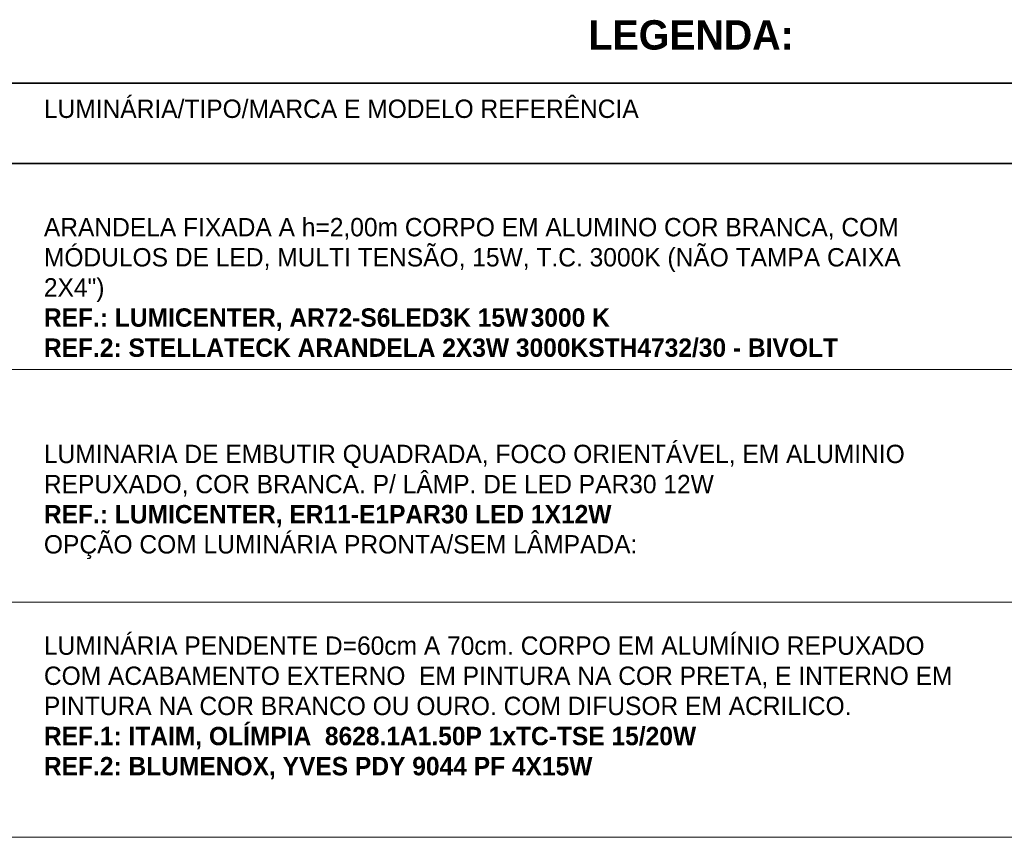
# Model space of a CAD drawing. Header units: metres. Extents: x -31 to 96, y -24 to 31.
# Tile 154 of 155: x 79.53 to 87.24, y -1.01 to 5.39. Entities that reach past the tile are written whole.
import ezdxf

# ---------------------------------------------------------------- set-up
doc = ezdxf.new("R2010")
doc.units = ezdxf.units.M
for name, color, linetype, lineweight in [('A-DETL-MEDM', 33, 'Continuous', 35), ('A-DETL-THIN', 151, 'Continuous', 18), ('G-ANNO-TEXT', 231, 'Continuous', 9)]:
    doc.layers.add(name, color=color, linetype=linetype, lineweight=lineweight)
doc.styles.add('Century Gothic', font='GOTHIC.TTF', dxfattribs={"height": 0.143711})
doc.styles.add('Century Gothic_8', font='GOTHIC.TTF', dxfattribs={"height": 0.229938})

msp = doc.modelspace()

# ---------------------------------------------------------------- linework, layer by layer
at = {"layer": 'A-DETL-MEDM'}
for p, q in [((72.483, 4.8879), (94.2528, 4.8879)), ((72.483, 4.2614), (94.2528, 4.2614))]:
    msp.add_line(p, q, dxfattribs=at)
at = {"layer": 'A-DETL-THIN'}
for p, q in [((72.483, 2.6479), (94.2528, 2.6479)), ((72.483, 0.8279), (94.2528, 0.8279)), ((72.483, -1.0121), (94.2528, -1.0121))]:
    msp.add_line(p, q, dxfattribs=at)

# ---------------------------------------------------------------- texts
at = {"layer": 'G-ANNO-TEXT', "color": 7, "insert": (83.9859, 5.3814), "char_height": 0.229938, "width": 1.8288, "attachment_point": 1, "line_spacing_factor": 0.984117, "style": 'Century Gothic_8'}
msp.add_mtext('\\fCentury Gothic|b1|i0|c0|p34|;LEGENDA:', dxfattribs=at)
at = {"layer": 'G-ANNO-TEXT', "color": 7, "attachment_point": 1, "line_spacing_factor": 0.984117, "style": 'Century Gothic', "bg_fill": 3, "box_fill_scale": 1.25, "bg_fill_color": 0, "bg_fill_transparency": 0}
for s, insert, char_height, width in [('LUMINÁRIA/TIPO/MARCA E MODELO REFERÊNCIA', (79.7232, 4.7605), 0.143711, 5.6286), ('ARANDELA FIXADA A h=2,00m CORPO EM ALUMINO COR BRANCA, COM', (79.7232, 3.834), 0.143711, 8.050563), ('LUMINARIA DE EMBUTIR QUADRADA, FOCO ORIENTÁVEL, EM ALUMINIO\\PREPUXADO, COR BRANCA. P/ LÂMP. DE LED PAR30 12W\\P\\fCentury Gothic|b1|i0|c0|p34|;REF.: LUMICENTER, ER11-E1PAR30 LED 1X12W\\fCentury Gothic|b0|i0|c0|p34|;\\POPÇÃO COM LUMINÁRIA PRONTA/SEM LÂMPADA:', (79.7232, 2.0596), 0.1437112, 8.0586), ('LUMINÁRIA PENDENTE D=60cm A 70cm. CORPO EM ALUMÍNIO REPUXADO\\PCOM ACABAMENTO EXTERNO  EM PINTURA NA COR PRETA, E INTERNO EM\\PPINTURA NA COR BRANCO OU OURO. COM DIFUSOR EM ACRILICO.\\P\\fCentury Gothic|b1|i0|c0|p34|;REF.1: ITAIM, OLÍMPIA  8628.1A1.50P 1xTC-TSE 15/20W\\fCentury Gothic|b0|i0|c0|p34|;\\P\\fCentury Gothic|b1|i0|c0|p34|;REF.2: BLUMENOX, YVES PDY 9044 PF 4X15W\\fCentury Gothic|b0|i0|c0|p34|;\\P\\P', (79.7232, 0.5596), 0.1437112, 8.4132)]:
    msp.add_mtext(s, dxfattribs=dict(at, insert=insert, char_height=char_height, width=width))

# ---------------------------------------------------------------- next in the draw order: texts
at = {"layer": 'G-ANNO-TEXT', "color": 7, "insert": (79.7232, 3.5983), "char_height": 0.143711, "width": 7.757666, "attachment_point": 1, "line_spacing_factor": 0.984117, "style": 'Century Gothic', "bg_fill": 3, "box_fill_scale": 1.25, "bg_fill_color": 0, "bg_fill_transparency": 0}
msp.add_mtext('MÓDULOS DE LED, MULTI TENSÃO, 15W, T.C. 3000K (NÃO TAMPA CAIXA', dxfattribs=at)

# ---------------------------------------------------------------- next in the draw order: texts
at = {"layer": 'G-ANNO-TEXT', "color": 7, "insert": (79.7232, 3.3626), "char_height": 0.14371, "width": 0.552946, "attachment_point": 1, "line_spacing_factor": 0.984117, "style": 'Century Gothic', "bg_fill": 3, "box_fill_scale": 1.25, "bg_fill_color": 0, "bg_fill_transparency": 0}
msp.add_mtext('2X4")', dxfattribs=at)

# ---------------------------------------------------------------- next in the draw order: texts
at = {"layer": 'G-ANNO-TEXT', "color": 7, "insert": (79.7232, 3.1268), "char_height": 0.143711, "width": 4.193629, "attachment_point": 1, "line_spacing_factor": 0.984117, "style": 'Century Gothic', "bg_fill": 3, "box_fill_scale": 1.25, "bg_fill_color": 0, "bg_fill_transparency": 0}
msp.add_mtext('\\fCentury Gothic|b1|i0|c0|p34|;REF.: LUMICENTER, AR72-S6LED3K 15W ', dxfattribs=at)

# ---------------------------------------------------------------- next in the draw order: texts
at = {"layer": 'G-ANNO-TEXT', "color": 7, "insert": (83.5332, 3.1268), "char_height": 0.143711, "width": 0.71445, "attachment_point": 1, "line_spacing_factor": 0.984117, "style": 'Century Gothic', "bg_fill": 3, "box_fill_scale": 1.25, "bg_fill_color": 0, "bg_fill_transparency": 0}
msp.add_mtext('\\fCentury Gothic|b1|i0|c0|p34|;3000 K', dxfattribs=at)

# ---------------------------------------------------------------- next in the draw order: texts
at = {"layer": 'G-ANNO-TEXT', "color": 7, "insert": (79.7232, 2.8911), "char_height": 0.143711, "width": 6.788642, "attachment_point": 1, "line_spacing_factor": 0.984117, "style": 'Century Gothic', "bg_fill": 3, "box_fill_scale": 1.25, "bg_fill_color": 0, "bg_fill_transparency": 0}
msp.add_mtext('\\fCentury Gothic|b1|i0|c0|p34|;REF.2: STELLATECK ARANDELA 2X3W 3000KSTH4732/30 - BIVOLT', dxfattribs=at)

doc.saveas('drawing.dxf')
